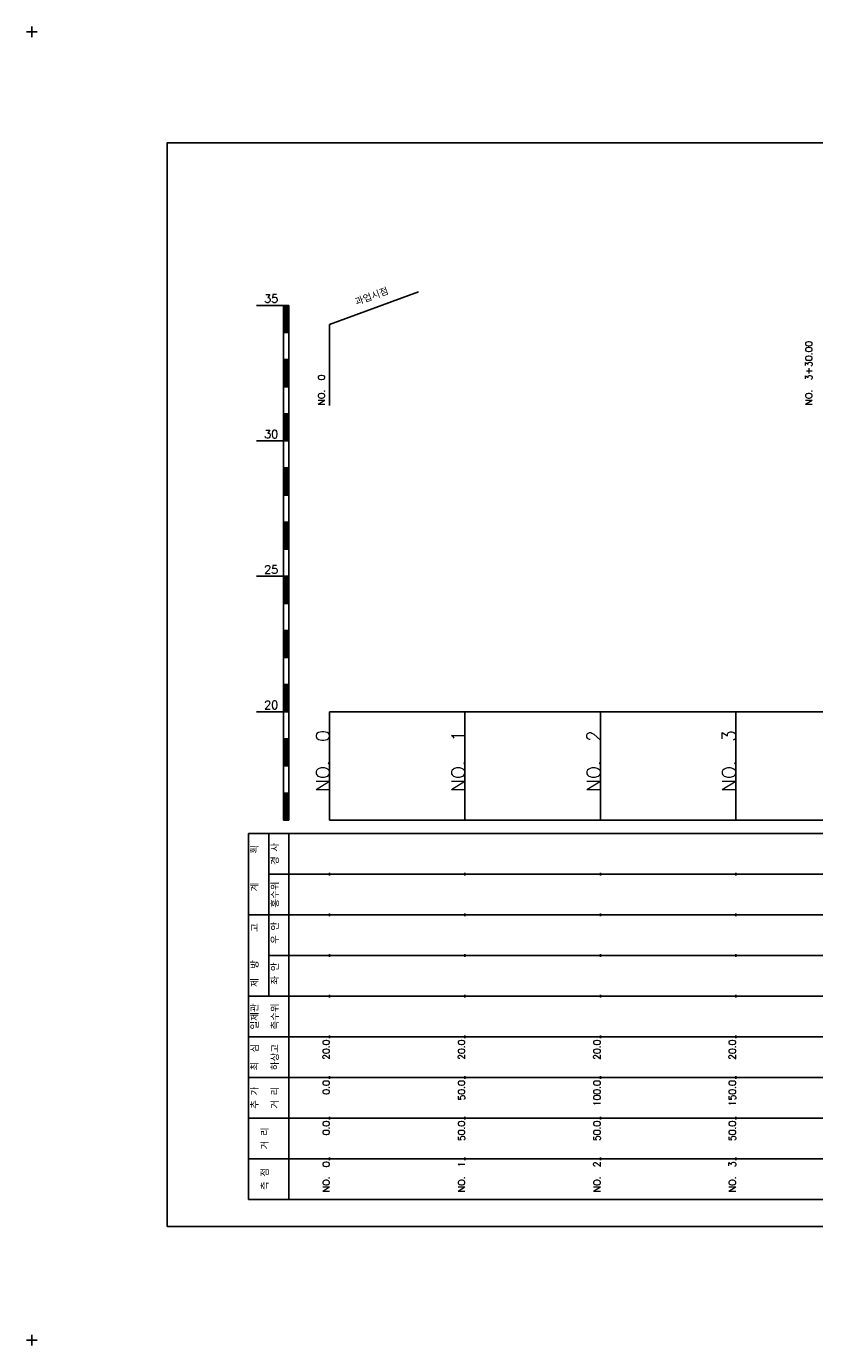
# Model space of a CAD drawing. Extents: x -2 to 685, y -2 to 1451.
# Tile 1 of 6: x -2 to 289, y -2 to 485. Entities that reach past the tile are written whole.
import ezdxf
from ezdxf.enums import TextEntityAlignment as Align

# ---------------------------------------------------------------- set-up
doc = ezdxf.new("R2010")
doc.units = 0
doc.header["$LTSCALE"] = 5
for name, color, linetype in [('BOX', 5, 'CONTINUOUS'), ('DT1', 3, 'CONTINUOUS'), ('LT1', 4, 'CONTINUOUS'), ('ST1', 7, 'CONTINUOUS')]:
    doc.layers.add(name, color=color, linetype=linetype)
doc.styles.add('GHS', font='ROMANS.shx', dxfattribs={"bigfont": 'GHS.shx'})

msp = doc.modelspace()

# ---------------------------------------------------------------- linework, layer by layer
at = {"layer": 'BOX'}
msp.add_lwpolyline([(50, 42), (650, 42), (650, 442), (50, 442), (50, 42)], dxfattribs=at)
at = {"layer": 'LT1', "linetype": 'CONTINUOUS'}
for p, q in [((110, 375), (142.89, 386.97)), ((110, 345), (110, 375))]:
    msp.add_line(p, q, dxfattribs=at)
at = {"layer": 'LT1'}
for p, q in [((83, 382), (93, 382)), ((93, 192), (93, 382)), ((93, 382), (95, 382)), ((93.5, 381.8), (93.5, 372.2)), ((94, 381.8), (94, 372.2)), ((94.5, 381.8), (94.5, 372.2)), ((95, 192), (95, 382)), ((93, 372), (95, 372)), ((93, 362), (95, 362)), ((93.5, 361.8), (93.5, 352.2)), ((94, 361.8), (94, 352.2)), ((94.5, 361.8), (94.5, 352.2)), ((93, 352), (95, 352)), ((93, 342), (95, 342)), ((93.5, 341.8), (93.5, 332.2)), ((94, 341.8), (94, 332.2)), ((94.5, 341.8), (94.5, 332.2)), ((83, 332), (93, 332)), ((93, 332), (95, 332)), ((93, 322), (95, 322)), ((93.5, 321.8), (93.5, 312.2)), ((94, 321.8), (94, 312.2)), ((94.5, 321.8), (94.5, 312.2)), ((93, 312), (95, 312)), ((93, 302), (95, 302)), ((93.5, 301.8), (93.5, 292.2)), ((94, 301.8), (94, 292.2)), ((94.5, 301.8), (94.5, 292.2)), ((93, 292), (95, 292)), ((83, 282), (93, 282)), ((93, 282), (95, 282)), ((93.5, 281.8), (93.5, 272.2)), ((94, 281.8), (94, 272.2)), ((94.5, 281.8), (94.5, 272.2)), ((93, 272), (95, 272)), ((93, 262), (95, 262)), ((93.5, 261.8), (93.5, 252.2)), ((94, 261.8), (94, 252.2)), ((94.5, 261.8), (94.5, 252.2)), ((93, 252), (95, 252)), ((93, 242), (95, 242)), ((93.5, 241.8), (93.5, 232.2)), ((94, 241.8), (94, 232.2)), ((94.5, 241.8), (94.5, 232.2)), ((83, 232), (93, 232)), ((93, 232), (95, 232)), ((110, 192), (110, 232)), ((160, 192), (160, 232)), ((210, 192), (210, 232)), ((260, 192), (260, 232)), ((110, 225.69), (110, 226.69)), ((160, 225.69), (160, 226.69)), ((210, 225.69), (210, 226.69)), ((260, 225.69), (260, 226.69)), ((93, 222), (95, 222)), ((93.5, 221.8), (93.5, 212.2)), ((94, 221.8), (94, 212.2)), ((94.5, 221.8), (94.5, 212.2)), ((93, 212), (95, 212)), ((93, 202), (95, 202)), ((93.5, 201.8), (93.5, 192.2)), ((94, 201.8), (94, 192.2)), ((94.5, 201.8), (94.5, 192.2)), ((93, 192), (95, 192)), ((110, 192), (610, 192)), ((110, 171.5), (110, 172.5)), ((160, 171.5), (160, 172.5)), ((210, 171.5), (210, 172.5)), ((260, 171.5), (260, 172.5)), ((110, 156.5), (110, 157.5)), ((160, 156.5), (160, 157.5)), ((210, 156.5), (210, 157.5)), ((260, 156.5), (260, 157.5)), ((110, 141.5), (110, 142.5)), ((160, 141.5), (160, 142.5)), ((210, 141.5), (210, 142.5)), ((260, 141.5), (260, 142.5)), ((110, 126.5), (110, 127.5)), ((160, 126.5), (160, 127.5)), ((210, 126.5), (210, 127.5)), ((260, 126.5), (260, 127.5)), ((110, 111.5), (110, 112.5)), ((160, 111.5), (160, 112.5)), ((210, 111.5), (210, 112.5)), ((260, 111.5), (260, 112.5)), ((110, 96.5), (110, 97.5)), ((160, 96.5), (160, 97.5)), ((210, 96.5), (210, 97.5)), ((260, 96.5), (260, 97.5)), ((110, 81.5), (110, 82.5)), ((160, 81.5), (160, 82.5)), ((210, 81.5), (210, 82.5)), ((260, 81.5), (260, 82.5)), ((110, 66.5), (110, 67.5)), ((160, 66.5), (160, 67.5)), ((210, 66.5), (210, 67.5)), ((260, 66.5), (260, 67.5))]:
    msp.add_line(p, q, dxfattribs=at)
msp.add_lwpolyline([(110, 232), (160, 232), (210, 232), (260, 232), (310, 232), (360, 232), (410, 232), (460, 232), (510, 232), (560, 232), (610, 232)], dxfattribs=at)
at = {"layer": 'ST1'}
for p, q in [((-2, 483), (2, 483)), ((0, 481), (0, 485)), ((80, 52), (80, 187)), ((80, 187), (623, 187)), ((87.5, 157), (87.5, 187)), ((95, 52), (95, 187)), ((87.5, 172), (623, 172)), ((80, 157), (623, 157)), ((87.5, 127), (87.5, 157)), ((87.5, 142), (623, 142)), ((80, 127), (623, 127)), ((80, 112), (623, 112)), ((80, 97), (623, 97)), ((80, 82), (623, 82)), ((80, 67), (623, 67)), ((80, 52), (623, 52)), ((-2, 0), (2, 0)), ((0, -2), (0, 2))]:
    msp.add_line(p, q, dxfattribs=at)

# ---------------------------------------------------------------- texts
at = {"layer": 'DT1', "style": 'GHS'}
for s, p in [('35', (91, 383)), ('30', (91, 333)), ('25', (91, 283)), ('20', (91, 233))]:
    msp.add_text(s, height=3, dxfattribs=at).set_placement(p, align=Align.RIGHT)
at = {"layer": 'DT1', "linetype": 'CONTINUOUS', "style": 'GHS'}
for s, rotation, p in [('과업시점', 20, (126, 383.99)), ('  획', 90, (83.75, 179.5)), ('경 사', 90, (91.25, 179.5)), ('   계', 90, (83.75, 164.5)), ('홍수위', 90, (91.25, 164.5)), ('   고', 90, (83.75, 149.5)), (' 우 안', 90, (91.25, 149.5)), (' 제  방', 90, (83.75, 134.5)), (' 좌 안', 90, (91.25, 134.5)), ('일제관', 90, (83.75, 119.5)), ('측수위', 90, (91.25, 119.5)), ('최  심', 90, (83.75, 104.5)), ('하상고', 90, (91.25, 104.5)), ('추 가', 90, (83.75, 89.5)), ('거 리', 90, (91.25, 89.5)), ('거 리', 90, (87.5, 74.5)), ('측 점', 90, (87.5, 59.5))]:
    msp.add_text(s, height=2.5, rotation=rotation, dxfattribs=at).set_placement(p, align=Align.CENTER)
for s, p in [('NO.  3+30.00 ', (288.25, 345.12)), ('NO.  0 ', (108.25, 345.12))]:
    msp.add_text(s, height=2.5, rotation=90, dxfattribs=at).set_placement(p)
at = {"layer": 'DT1', "style": 'GHS'}
for s, height, p in [('NO.  0', 5, (110, 225.19)), ('NO.  1', 5, (160, 225.19)), ('NO.  2', 5, (210, 225.19)), ('NO.  3', 5, (260, 225.19)), (' 20.0', 2.5, (110, 111)), (' 20.0', 2.5, (160, 111)), (' 20.0', 2.5, (210, 111)), (' 20.0', 2.5, (260, 111)), ('     0.0', 2.5, (110, 96)), ('    50.0', 2.5, (160, 96)), ('   100.0', 2.5, (210, 96)), ('   150.0', 2.5, (260, 96)), ('   0.0', 2.5, (110, 81)), ('  50.0', 2.5, (160, 81)), ('  50.0', 2.5, (210, 81)), ('  50.0', 2.5, (260, 81)), ('NO.  0', 2.5, (110, 66)), ('NO.  1', 2.5, (160, 66)), ('NO.  2', 2.5, (210, 66)), ('NO.  3', 2.5, (260, 66))]:
    msp.add_text(s, height=height, rotation=90, dxfattribs=at).set_placement(p, align=Align.RIGHT)

doc.saveas('drawing.dxf')
